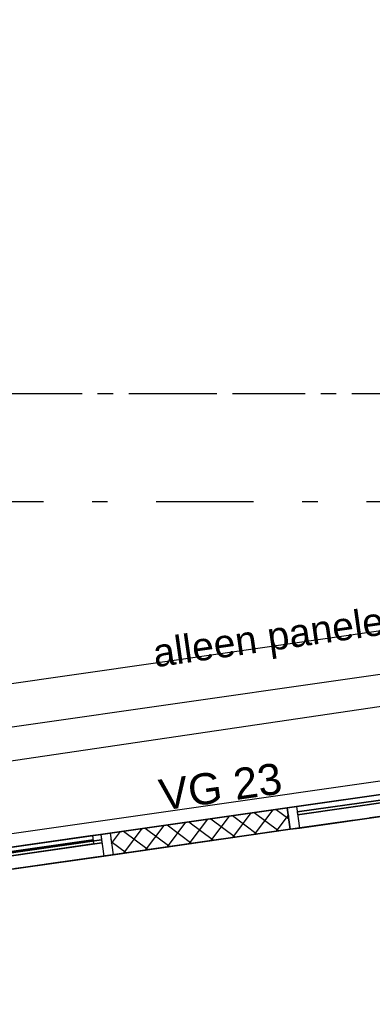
# Model space of a CAD drawing. Extents: x 1006 to 5197, y -24 to 263.
# Tile 100 of 124: x 1081.43 to 1083.69, y 6.03 to 12.36. Entities that reach past the tile are written whole.
import ezdxf

# ---------------------------------------------------------------- set-up
doc = ezdxf.new("R2010")
doc.units = 0
doc.header["$MEASUREMENT"] = 0
for name, pattern in [('B0302', [1.2510000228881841, 0.6260000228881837, -0.3125, 0, -0.3125000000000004]), ('B0602', [0.3125, 0, -0.3125]), ('B0805', [1.3666666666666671, 0.5666666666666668, -0.1, 0.03333333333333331, -0.09999999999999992, 0.4666666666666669, -0.1000000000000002])]:
    doc.linetypes.add(name, pattern=pattern)
for name, color, linetype in [('00 WBDBO', 7, 'Continuous'), ('21 Buitenwanden', 7, 'Continuous'), ('23 Vloeren', 7, 'Continuous'), ('24 Trappen', 7, 'Continuous'), ('99 Aankleding 2D tek', 7, 'Continuous'), ('A Lijn doorsnede', 7, 'Continuous'), ('A Stramien', 7, 'Continuous'), ('T Tekst algemeen', 7, 'Continuous'), ('T Tekst_dim 1_ 100', 7, 'Continuous'), ('Window Markers', 7, 'Continuous')]:
    doc.layers.add(name, color=color, linetype=linetype)
doc.styles.add('GENERATED_STYLE_3', font='Arial')
doc.styles.get("Standard").update_dxf_attribs({"font": 'txt', "bigfont": 'BIGFONT.SHX'})
doc.linetypes.add('B30', pattern='A,0,[3,120 2E VERDIEPING1.Shx,S=0.01984126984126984,R=0,X=0,Y=-3.996802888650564e-16],-2.5,0', length=2.5)
doc.dimstyles.new('GENERATED_STYLE__5', dxfattribs={"dimtxt": 0.1799999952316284, "dimasz": 0.19, "dimexe": 0.18, "dimexo": 0.04, "dimgap": 0.09, "dimtad": 1, "dimtih": 1, "dimtoh": 1, "dimdec": 0, "dimzin": 0, "dimdsep": 46, "dimtxsty": 'Standard', "dimblk": 'ARROWHEAD_9', "dimblk1": 'ARROWHEAD_9', "dimblk2": 'ARROWHEAD_9', "dimcen": 0.09, "dimclrd": 7, "dimclre": 7, "dimclrt": 7, "dimadec": 1, "dimazin": 0, "dimtfac": 1, "dimtdec": 4, "dimtmove": 0, "dimatfit": 3, "dimfxl": 0, "dimtolj": 1, "dimtzin": 0, "dimarcsym": 0})
pattern_1 = [(45, (988.2137332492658, 0), (-0.05303300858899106, 0.05303300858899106), []), (135, (988.2137332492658, 0), (0.05303300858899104, 0.05303300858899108), [])]

# ---------------------------------------------------------------- blocks, each defined once
blk = doc.blocks.new('SLAB_399_2', base_point=(1072.985624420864, 25.8483122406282))
at = {"layer": '23 Vloeren', "color": 255, "linetype": 'B0602', "lineweight": 0, "flags": 128}
blk.add_lwpolyline([(1072.985624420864, 25.8483122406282), (1082.120897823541, 29.47730748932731), (1083.104615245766, 22.58390028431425), (1086.920980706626, 23.13567233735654), (1086.970463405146, 23.14282657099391), (1087.041506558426, 22.64644695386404), (1086.992013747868, 22.6393633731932), (1087.188535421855, 20.77546021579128), (1083.427153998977, 20.23712148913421), (1083.45781805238, 20.02224290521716), (1083.965975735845, 20.09497155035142), (1085.765258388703, 7.523355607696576), (1079.746704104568, 6.661964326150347), (1080.506673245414, 1.352048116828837), (1090.065334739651, 1.352048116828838), (1090.065334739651, 2.35204629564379), (1094.799167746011, 2.35204629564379), (1091.548490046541, 25.06458195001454), (1088.657841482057, 24.65160328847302), (1088.150631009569, 28.19549075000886), (1091.041175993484, 28.60919313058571), (1089.765735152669, 37.52071812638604), (1074.170468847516, 34.62885869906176), (1072.532516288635, 34.62885869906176)], close=True, dxfattribs=at)
blk = doc.blocks.new('VLIESGEVEL 06 2DE', base_point=(988.2137332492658, 0))
at = {"layer": '21 Buitenwanden', "linetype": 'Continuous'}
h = blk.add_hatch(dxfattribs=at)
h.set_pattern_fill('Raster_100_0002', color=256, style=0, pattern_type=2)
h.set_pattern_definition([(45.00000000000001, (988.2043302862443, -0.06820686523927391), (-0.07071067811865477, 0.07071067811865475), []), (135, (988.2043302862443, -0.06820686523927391), (0.07071067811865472, 0.0707106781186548), [])])
h.paths.add_polyline_path([(987.4756883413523, -0.1399999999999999), (988.6256882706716, -0.1399999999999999), (988.6256882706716, 9.020562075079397e-17), (987.4756883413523, 9.020562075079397e-17)], flags=0)
for p, q in [((985.240297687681, 6.938893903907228e-18), (991.10506585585, 6.938893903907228e-18)), ((985.240297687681, -0.14), (985.240297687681, 6.938893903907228e-18)), ((991.10506585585, 6.938893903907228e-18), (985.240297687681, 6.938893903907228e-18)), ((985.2402976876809, 6.938893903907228e-18), (985.300297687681, 6.938893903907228e-18)), ((985.240297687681, 6.938893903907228e-18), (985.240297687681, -0.14)), ((985.2402976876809, 6.938893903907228e-18), (985.2402976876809, -0.14)), ((985.2402976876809, 6.938893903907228e-18), (985.2402976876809, -0.14)), ((985.2402976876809, 6.938893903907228e-18), (985.2402976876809, -0.14)), ((985.2402976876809, 6.938893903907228e-18), (985.2402976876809, -0.14)), ((985.2402976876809, 6.938893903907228e-18), (985.2402976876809, -0.14)), ((985.2402976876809, 6.938893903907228e-18), (985.2402976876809, -0.14)), ((985.2402976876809, 6.938893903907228e-18), (985.2402976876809, -0.14)), ((985.2402976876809, 6.938893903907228e-18), (985.2402976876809, -0.14)), ((985.2402976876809, 6.938893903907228e-18), (985.2402976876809, -0.14)), ((985.300297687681, 6.938893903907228e-18), (986.2056884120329, 9.020562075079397e-17)), ((985.300297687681, 6.938893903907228e-18), (986.2056884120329, 9.020562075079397e-17)), ((986.2056884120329, 9.020562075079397e-17), (985.300297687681, 6.938893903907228e-18)), ((985.300297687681, 6.938893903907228e-18), (986.2056884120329, 9.020562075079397e-17)), ((986.2056884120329, 9.020562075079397e-17), (985.300297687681, 6.938893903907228e-18)), ((985.300297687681, 6.938893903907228e-18), (986.2056884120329, 9.020562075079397e-17)), ((986.2056884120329, 9.020562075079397e-17), (985.300297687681, 6.938893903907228e-18)), ((985.300297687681, 6.938893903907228e-18), (986.2056884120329, 9.020562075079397e-17)), ((986.2056884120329, 9.020562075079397e-17), (985.300297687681, 6.938893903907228e-18)), ((985.300297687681, 6.938893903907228e-18), (985.300297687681, -0.14)), ((985.300297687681, 6.938893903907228e-18), (985.300297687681, -0.14)), ((985.300297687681, 6.938893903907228e-18), (985.300297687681, -0.14)), ((985.300297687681, 6.938893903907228e-18), (985.300297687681, -0.14)), ((985.300297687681, 6.938893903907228e-18), (985.300297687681, -0.14)), ((985.300297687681, 6.938893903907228e-18), (985.300297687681, -0.14)), ((985.300297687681, 6.938893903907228e-18), (985.300297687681, -0.14)), ((985.300297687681, 6.938893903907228e-18), (985.300297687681, -0.14)), ((985.300297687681, 6.938893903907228e-18), (985.300297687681, -0.14)), ((986.2056884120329, 9.020562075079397e-17), (986.2656884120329, 9.020562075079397e-17)), ((986.2056884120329, 9.020562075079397e-17), (986.2056884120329, -0.1399999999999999)), ((986.2056884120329, 9.020562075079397e-17), (986.2056884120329, -0.1399999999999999)), ((986.2056884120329, 9.020562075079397e-17), (986.2056884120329, -0.1399999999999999)), ((986.2056884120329, 9.020562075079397e-17), (986.2056884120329, -0.1399999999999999)), ((986.2056884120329, 9.020562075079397e-17), (986.2056884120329, -0.1399999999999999)), ((986.2056884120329, 9.020562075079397e-17), (986.2056884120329, -0.1399999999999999)), ((986.2056884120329, 9.020562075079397e-17), (986.2056884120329, -0.1399999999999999)), ((986.2056884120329, 9.020562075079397e-17), (986.2056884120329, -0.1399999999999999)), ((986.2056884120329, 9.020562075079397e-17), (986.2056884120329, -0.1399999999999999)), ((986.8406883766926, 0.0001000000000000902), (986.2656884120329, 0.0001000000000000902)), ((986.2656884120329, 9.020562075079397e-17), (987.4156883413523, 9.020562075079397e-17)), ((987.4156883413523, 9.020562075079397e-17), (986.2656884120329, 9.020562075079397e-17)), ((986.2656884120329, 9.020562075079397e-17), (986.2656884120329, -0.05399999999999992)), ((986.2656884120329, 9.020562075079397e-17), (986.2656884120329, -0.05399999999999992)), ((986.2656884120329, 9.020562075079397e-17), (987.4156883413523, 9.020562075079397e-17)), ((986.2656884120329, 9.020562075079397e-17), (987.4156883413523, 9.020562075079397e-17)), ((987.4156883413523, 9.020562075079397e-17), (986.2656884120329, 9.020562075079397e-17)), ((986.2656884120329, 9.020562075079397e-17), (987.4156883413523, 9.020562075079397e-17)), ((987.4156883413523, 9.020562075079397e-17), (986.2656884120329, 9.020562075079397e-17)), ((986.2656884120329, 9.020562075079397e-17), (987.4156883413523, 9.020562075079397e-17)), ((987.4156883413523, 9.020562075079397e-17), (986.2656884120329, 9.020562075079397e-17)), ((986.2656884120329, 9.020562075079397e-17), (987.4156883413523, 9.020562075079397e-17)), ((987.4156883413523, 9.020562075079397e-17), (986.2656884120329, 9.020562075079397e-17)), ((986.2656884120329, 9.020562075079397e-17), (986.2656884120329, -0.1399999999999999)), ((986.2656884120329, 9.020562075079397e-17), (986.2656884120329, -0.1399999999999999)), ((986.2656884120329, 9.020562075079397e-17), (986.2656884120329, -0.1399999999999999)), ((986.2656884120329, 9.020562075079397e-17), (986.2656884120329, -0.1399999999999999)), ((986.2656884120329, 9.020562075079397e-17), (986.2656884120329, -0.1399999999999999)), ((986.2656884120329, 9.020562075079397e-17), (986.2656884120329, -0.1399999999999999)), ((986.2656884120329, 9.020562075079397e-17), (986.2656884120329, -0.1399999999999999)), ((986.2656884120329, 9.020562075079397e-17), (986.2656884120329, -0.1399999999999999)), ((986.2656884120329, 9.020562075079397e-17), (986.2656884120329, -0.1399999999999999)), ((986.3196884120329, 9.020562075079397e-17), (987.3616883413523, 9.020562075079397e-17)), ((987.3616883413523, 9.020562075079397e-17), (986.3196884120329, 9.020562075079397e-17)), ((986.3196884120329, 9.020562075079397e-17), (986.3196884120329, -0.05399999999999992)), ((986.3196884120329, 9.020562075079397e-17), (986.3196884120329, -0.05399999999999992)), ((986.8406883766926, 0.0001000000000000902), (987.4156883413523, 0.0001000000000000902)), ((987.3616883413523, 9.020562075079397e-17), (987.3616883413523, -0.05399999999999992)), ((987.3616883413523, 9.020562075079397e-17), (987.3616883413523, -0.05399999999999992)), ((987.4156883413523, 9.020562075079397e-17), (987.4156883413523, -0.05399999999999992)), ((987.4156883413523, 9.020562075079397e-17), (987.4156883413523, -0.05399999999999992)), ((987.4156883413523, 9.020562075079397e-17), (987.4756883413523, 9.020562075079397e-17)), ((987.4156883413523, 9.020562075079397e-17), (987.4156883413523, -0.1399999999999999)), ((987.4156883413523, 9.020562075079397e-17), (987.4156883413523, -0.1399999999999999)), ((987.4156883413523, 9.020562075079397e-17), (987.4156883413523, -0.1399999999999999)), ((987.4156883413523, 9.020562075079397e-17), (987.4156883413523, -0.1399999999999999)), ((987.4156883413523, 9.020562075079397e-17), (987.4156883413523, -0.1399999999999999)), ((987.4156883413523, 9.020562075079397e-17), (987.4156883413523, -0.1399999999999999)), ((987.4156883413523, 9.020562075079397e-17), (987.4156883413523, -0.1399999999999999)), ((987.4156883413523, 9.020562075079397e-17), (987.4156883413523, -0.1399999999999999)), ((987.4156883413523, 9.020562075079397e-17), (987.4156883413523, -0.1399999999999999)), ((988.6256882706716, 9.020562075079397e-17), (987.4756883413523, 9.020562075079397e-17)), ((987.4756883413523, 9.020562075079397e-17), (987.4756883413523, -0.1399999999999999)), ((987.4756883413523, 9.020562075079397e-17), (988.6256882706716, 9.020562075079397e-17)), ((988.6256882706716, 9.020562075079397e-17), (987.4756883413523, 9.020562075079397e-17)), ((987.4756883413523, 9.020562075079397e-17), (988.6256882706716, 9.020562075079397e-17)), ((987.4756883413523, 9.020562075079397e-17), (988.6256882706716, 9.020562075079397e-17)), ((988.6256882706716, 9.020562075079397e-17), (987.4756883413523, 9.020562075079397e-17)), ((987.4756883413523, 9.020562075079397e-17), (988.6256882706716, 9.020562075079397e-17)), ((988.6256882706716, 9.020562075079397e-17), (987.4756883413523, 9.020562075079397e-17)), ((987.4756883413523, 9.020562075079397e-17), (988.6256882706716, 9.020562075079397e-17)), ((988.6256882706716, 9.020562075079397e-17), (987.4756883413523, 9.020562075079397e-17)), ((987.4756883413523, 9.020562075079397e-17), (987.4756883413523, -0.1399999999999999)), ((987.4756883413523, 9.020562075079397e-17), (987.4756883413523, -0.1399999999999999)), ((987.4756883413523, 9.020562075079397e-17), (987.4756883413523, -0.1399999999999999)), ((987.4756883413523, 9.020562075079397e-17), (987.4756883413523, -0.1399999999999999)), ((987.4756883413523, 9.020562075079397e-17), (987.4756883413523, -0.1399999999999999)), ((987.4756883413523, 9.020562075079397e-17), (987.4756883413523, -0.1399999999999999)), ((987.4756883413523, 9.020562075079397e-17), (987.4756883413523, -0.1399999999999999)), ((987.4756883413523, 9.020562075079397e-17), (987.4756883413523, -0.1399999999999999)), ((987.4756883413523, 9.020562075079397e-17), (987.4756883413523, -0.1399999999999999)), ((988.6256882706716, -0.1399999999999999), (988.6256882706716, 9.020562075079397e-17)), ((988.6256882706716, 9.020562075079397e-17), (988.6856882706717, 9.020562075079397e-17)), ((988.6256882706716, 9.020562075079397e-17), (988.6256882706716, -0.1399999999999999)), ((988.6256882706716, 9.020562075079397e-17), (988.6256882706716, -0.1399999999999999)), ((988.6256882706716, 9.020562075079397e-17), (988.6256882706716, -0.1399999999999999)), ((988.6256882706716, 9.020562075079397e-17), (988.6256882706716, -0.1399999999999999)), ((988.6256882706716, 9.020562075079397e-17), (988.6256882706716, -0.1399999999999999)), ((988.6256882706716, 9.020562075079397e-17), (988.6256882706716, -0.1399999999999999)), ((988.6256882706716, 9.020562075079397e-17), (988.6256882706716, -0.1399999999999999)), ((988.6256882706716, 9.020562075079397e-17), (988.6256882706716, -0.1399999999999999)), ((988.6256882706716, 9.020562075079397e-17), (988.6256882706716, -0.1399999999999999)), ((988.6856882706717, 9.020562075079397e-17), (989.8353184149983, 9.020562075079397e-17)), ((988.6856882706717, 9.020562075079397e-17), (989.8353184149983, 9.020562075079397e-17)), ((989.8353184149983, 9.020562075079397e-17), (988.6856882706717, 9.020562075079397e-17)), ((988.6856882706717, 9.020562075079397e-17), (989.8353184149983, 9.020562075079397e-17)), ((989.8353184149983, 9.020562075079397e-17), (988.6856882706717, 9.020562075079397e-17)), ((988.6856882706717, 9.020562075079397e-17), (989.8353184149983, 9.020562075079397e-17)), ((989.8353184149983, 9.020562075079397e-17), (988.6856882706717, 9.020562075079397e-17)), ((988.6856882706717, 9.020562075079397e-17), (989.8353184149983, 9.020562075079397e-17)), ((989.8353184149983, 9.020562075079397e-17), (988.6856882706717, 9.020562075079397e-17)), ((988.6856882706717, 9.020562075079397e-17), (988.6856882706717, -0.1399999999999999)), ((988.6856882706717, 9.020562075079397e-17), (988.6856882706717, -0.1399999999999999)), ((988.6856882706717, 9.020562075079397e-17), (988.6856882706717, -0.1399999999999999)), ((988.6856882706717, 9.020562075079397e-17), (988.6856882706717, -0.1399999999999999)), ((988.6856882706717, 9.020562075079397e-17), (988.6856882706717, -0.1399999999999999)), ((988.6856882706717, 9.020562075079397e-17), (988.6856882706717, -0.1399999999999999)), ((988.6856882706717, 9.020562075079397e-17), (988.6856882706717, -0.1399999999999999)), ((988.6856882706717, 9.020562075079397e-17), (988.6856882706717, -0.1399999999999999)), ((988.6856882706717, 9.020562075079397e-17), (988.6856882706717, -0.1399999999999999)), ((989.8353184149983, 9.020562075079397e-17), (989.8953184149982, 9.020562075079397e-17)), ((989.8353184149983, 9.020562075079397e-17), (989.8353184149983, -0.1399999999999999)), ((989.8353184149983, 9.020562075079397e-17), (989.8353184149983, -0.1399999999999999)), ((989.8353184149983, 9.020562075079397e-17), (989.8353184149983, -0.1399999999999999)), ((989.8353184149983, 9.020562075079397e-17), (989.8353184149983, -0.1399999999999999)), ((989.8353184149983, 9.020562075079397e-17), (989.8353184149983, -0.1399999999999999)), ((989.8353184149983, 9.020562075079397e-17), (989.8353184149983, -0.1399999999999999)), ((989.8353184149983, 9.020562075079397e-17), (989.8353184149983, -0.1399999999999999)), ((989.8353184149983, 9.020562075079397e-17), (989.8353184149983, -0.1399999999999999)), ((989.8353184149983, 9.020562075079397e-17), (989.8353184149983, -0.1399999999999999)), ((990.4886921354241, 0.0001000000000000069), (989.8953184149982, 0.0001000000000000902)), ((989.8953184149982, 9.020562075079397e-17), (991.04506585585, 6.938893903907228e-18)), ((991.04506585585, 6.938893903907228e-18), (989.8953184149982, 9.020562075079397e-17)), ((989.8953184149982, 9.020562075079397e-17), (989.8953184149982, -0.05399999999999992)), ((989.8953184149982, 9.020562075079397e-17), (989.8953184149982, -0.05399999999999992)), ((989.8953184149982, 9.020562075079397e-17), (991.04506585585, 6.938893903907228e-18)), ((991.04506585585, 6.938893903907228e-18), (989.8953184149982, 9.020562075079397e-17)), ((989.8953184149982, 9.020562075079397e-17), (991.04506585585, 6.938893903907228e-18)), ((991.04506585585, 6.938893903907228e-18), (989.8953184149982, 9.020562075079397e-17)), ((989.8953184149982, 9.020562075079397e-17), (991.04506585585, 6.938893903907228e-18)), ((991.04506585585, 6.938893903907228e-18), (989.8953184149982, 9.020562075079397e-17)), ((989.8953184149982, 9.020562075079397e-17), (991.04506585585, 6.938893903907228e-18)), ((989.8953184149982, 9.020562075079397e-17), (991.04506585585, 6.938893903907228e-18)), ((991.04506585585, 6.938893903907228e-18), (989.8953184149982, 9.020562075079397e-17)), ((989.8953184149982, 9.020562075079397e-17), (989.8953184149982, -0.1399999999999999)), ((989.8953184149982, 9.020562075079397e-17), (989.8953184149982, -0.1399999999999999)), ((989.8953184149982, 9.020562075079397e-17), (989.8953184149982, -0.1399999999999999)), ((989.8953184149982, 9.020562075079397e-17), (989.8953184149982, -0.1399999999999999)), ((989.8953184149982, 9.020562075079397e-17), (989.8953184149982, -0.1399999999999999)), ((989.8953184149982, 9.020562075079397e-17), (989.8953184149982, -0.1399999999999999)), ((989.8953184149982, 9.020562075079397e-17), (989.8953184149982, -0.1399999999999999)), ((989.8953184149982, 9.020562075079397e-17), (989.8953184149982, -0.1399999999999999)), ((989.8953184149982, 9.020562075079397e-17), (989.8953184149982, -0.1399999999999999)), ((990.4886921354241, 0.0001000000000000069), (991.04506585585, 0.0001000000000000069)), ((991.04506585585, 6.938893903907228e-18), (991.04506585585, -0.054)), ((991.04506585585, 6.938893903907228e-18), (991.04506585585, -0.054)), ((991.04506585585, 6.938893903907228e-18), (991.10506585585, 6.938893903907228e-18)), ((991.04506585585, 6.938893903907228e-18), (991.04506585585, -0.14)), ((991.04506585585, 6.938893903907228e-18), (991.04506585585, -0.14)), ((991.04506585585, 6.938893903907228e-18), (991.04506585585, -0.14)), ((991.04506585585, 6.938893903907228e-18), (991.04506585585, -0.14)), ((991.04506585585, 6.938893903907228e-18), (991.04506585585, -0.14)), ((991.04506585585, 6.938893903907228e-18), (991.04506585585, -0.14)), ((991.04506585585, 6.938893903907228e-18), (991.04506585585, -0.14)), ((991.04506585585, 6.938893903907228e-18), (991.04506585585, -0.14)), ((991.04506585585, 6.938893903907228e-18), (991.04506585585, -0.14)), ((991.10506585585, 6.938893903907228e-18), (991.10506585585, -0.14)), ((991.10506585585, 6.938893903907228e-18), (991.10506585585, -0.14)), ((991.10506585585, 6.938893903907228e-18), (991.10506585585, -0.14)), ((985.300297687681, -0.03599999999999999), (986.2056884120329, -0.03599999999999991)), ((986.2056884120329, -0.03599999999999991), (985.300297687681, -0.03599999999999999)), ((985.300297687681, -0.03599999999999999), (985.300297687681, -0.05399999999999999)), ((985.300297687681, -0.03599999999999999), (985.300297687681, -0.05399999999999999)), ((985.300297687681, -0.03599999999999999), (986.2056884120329, -0.03599999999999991)), ((986.2056884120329, -0.03599999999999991), (985.300297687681, -0.03599999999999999)), ((985.300297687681, -0.03599999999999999), (985.300297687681, -0.05399999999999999)), ((985.300297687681, -0.03599999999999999), (985.300297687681, -0.05399999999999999)), ((985.300297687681, -0.05399999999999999), (986.2056884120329, -0.05399999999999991)), ((986.2056884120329, -0.05399999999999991), (985.300297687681, -0.05399999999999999)), ((985.300297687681, -0.05399999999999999), (986.2056884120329, -0.05399999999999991)), ((986.2056884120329, -0.05399999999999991), (985.300297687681, -0.05399999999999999)), ((985.300297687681, -0.05399999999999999), (985.300297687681, -0.0541)), ((985.300297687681, -0.05399999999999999), (985.300297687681, -0.0541)), ((985.300297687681, -0.05399999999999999), (986.2056884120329, -0.05399999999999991)), ((986.2056884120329, -0.05399999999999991), (985.300297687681, -0.05399999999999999)), ((985.300297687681, -0.05399999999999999), (985.300297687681, -0.0541)), ((985.300297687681, -0.05399999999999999), (985.300297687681, -0.0541)), ((985.300297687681, -0.05399999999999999), (986.2056884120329, -0.05399999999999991)), ((986.2056884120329, -0.05399999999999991), (985.300297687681, -0.05399999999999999)), ((985.300297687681, -0.0541), (986.2056884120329, -0.05409999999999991)), ((986.2056884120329, -0.05409999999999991), (985.300297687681, -0.0541)), ((985.300297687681, -0.0541), (986.2056884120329, -0.05409999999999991)), ((986.2056884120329, -0.05409999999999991), (985.300297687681, -0.0541)), ((986.2056884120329, -0.03599999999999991), (986.2056884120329, -0.05399999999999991)), ((986.2056884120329, -0.03599999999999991), (986.2056884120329, -0.05399999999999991)), ((986.2056884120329, -0.03599999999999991), (986.2056884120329, -0.05399999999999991)), ((986.2056884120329, -0.03599999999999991), (986.2056884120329, -0.05399999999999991)), ((986.2056884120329, -0.05399999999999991), (986.2056884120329, -0.05409999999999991)), ((986.2056884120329, -0.05399999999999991), (986.2056884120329, -0.05409999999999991)), ((986.2056884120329, -0.05399999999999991), (986.2056884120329, -0.05409999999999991)), ((986.2056884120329, -0.05399999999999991), (986.2056884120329, -0.05409999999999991)), ((986.2656884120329, -0.03599999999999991), (987.4156883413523, -0.03599999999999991)), ((987.4156883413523, -0.03599999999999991), (986.2656884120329, -0.03599999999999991)), ((986.2656884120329, -0.03599999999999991), (986.2656884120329, -0.05399999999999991)), ((986.2656884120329, -0.03599999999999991), (986.2656884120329, -0.05399999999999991)), ((986.2656884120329, -0.05399999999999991), (987.4154495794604, -0.05399999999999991)), ((987.4154495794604, -0.05399999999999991), (986.2656884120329, -0.05399999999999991)), ((986.2656884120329, -0.05399999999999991), (986.2656884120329, -0.05409999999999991)), ((986.2656884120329, -0.05399999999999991), (986.2656884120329, -0.05409999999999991)), ((986.2656884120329, -0.05399999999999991), (987.4156883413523, -0.05399999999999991)), ((987.4156883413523, -0.05399999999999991), (986.2656884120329, -0.05399999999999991)), ((986.2656884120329, -0.05399999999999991), (987.4156883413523, -0.05399999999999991)), ((987.4156883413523, -0.05399999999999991), (986.2656884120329, -0.05399999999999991)), ((986.2656884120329, -0.05399999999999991), (986.2656884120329, -0.05409999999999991)), ((986.2656884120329, -0.05399999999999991), (986.2656884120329, -0.05409999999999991)), ((986.2656884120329, -0.05399999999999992), (987.4156883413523, -0.05399999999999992)), ((987.4156883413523, -0.05399999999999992), (986.2656884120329, -0.05399999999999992)), ((986.2656884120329, -0.05409999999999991), (987.4154495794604, -0.05409999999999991)), ((987.4154495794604, -0.05409999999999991), (986.2656884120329, -0.05409999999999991)), ((986.2656884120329, -0.05409999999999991), (987.4156883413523, -0.05409999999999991)), ((987.4156883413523, -0.05409999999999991), (986.2656884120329, -0.05409999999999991)), ((986.3196884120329, -0.02699999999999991), (987.3616883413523, -0.02699999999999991)), ((987.3616883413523, -0.02699999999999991), (986.3196884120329, -0.02699999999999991)), ((986.3196884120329, -0.05399999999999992), (987.3616883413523, -0.05399999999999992)), ((987.3616883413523, -0.05399999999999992), (986.3196884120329, -0.05399999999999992)), ((987.4154495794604, -0.05399999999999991), (987.4154495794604, -0.05409999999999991)), ((987.4154495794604, -0.05399999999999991), (987.4154495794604, -0.05409999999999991)), ((987.4156883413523, -0.03599999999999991), (987.4156883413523, -0.05399999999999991)), ((987.4156883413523, -0.03599999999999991), (987.4156883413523, -0.05399999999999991)), ((987.4156883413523, -0.05399999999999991), (987.4156883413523, -0.05409999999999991)), ((987.4156883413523, -0.05399999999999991), (987.4156883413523, -0.05409999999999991)), ((987.4756883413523, -0.03599999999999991), (987.4756883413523, -0.05399999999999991)), ((987.4756883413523, -0.03599999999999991), (987.4756883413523, -0.05399999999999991)), ((987.4756883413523, -0.03599999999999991), (987.4756883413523, -0.05399999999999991)), ((987.4756883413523, -0.03599999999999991), (987.4756883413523, -0.05399999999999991)), ((987.4756883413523, -0.05399999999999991), (987.4756883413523, -0.05409999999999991)), ((987.4756883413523, -0.05399999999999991), (987.4756883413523, -0.05409999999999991)), ((987.4756883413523, -0.05399999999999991), (987.4756883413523, -0.05409999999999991)), ((987.4756883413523, -0.05399999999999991), (987.4756883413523, -0.05409999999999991)), ((988.6256882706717, -0.03599999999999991), (988.6256882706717, -0.05399999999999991)), ((988.6256882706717, -0.03599999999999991), (988.6256882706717, -0.05399999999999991)), ((988.6256882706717, -0.03599999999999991), (988.6256882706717, -0.05399999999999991)), ((988.6256882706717, -0.03599999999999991), (988.6256882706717, -0.05399999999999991)), ((988.6256882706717, -0.05399999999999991), (988.6256882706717, -0.05409999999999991)), ((988.6256882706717, -0.05399999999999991), (988.6256882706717, -0.05409999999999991)), ((988.6256882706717, -0.05399999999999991), (988.6256882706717, -0.05409999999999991)), ((988.6256882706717, -0.05399999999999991), (988.6256882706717, -0.05409999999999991)), ((988.6856882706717, -0.03599999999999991), (989.833688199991, -0.03599999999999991)), ((989.833688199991, -0.03599999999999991), (988.6856882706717, -0.03599999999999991)), ((988.6856882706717, -0.03599999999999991), (988.6856882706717, -0.05399999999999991)), ((988.6856882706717, -0.03599999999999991), (988.6856882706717, -0.05399999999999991)), ((988.6856882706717, -0.03599999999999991), (989.8353184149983, -0.03599999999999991)), ((989.8353184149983, -0.03599999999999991), (988.6856882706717, -0.03599999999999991)), ((988.6856882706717, -0.03599999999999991), (988.6856882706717, -0.05399999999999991)), ((988.6856882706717, -0.03599999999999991), (988.6856882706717, -0.05399999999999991)), ((988.6856882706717, -0.05399999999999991), (989.833688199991, -0.05399999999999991)), ((989.833688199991, -0.05399999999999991), (988.6856882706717, -0.05399999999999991)), ((988.6856882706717, -0.05399999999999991), (989.8353184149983, -0.05399999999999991)), ((989.8353184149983, -0.05399999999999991), (988.6856882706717, -0.05399999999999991)), ((988.6856882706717, -0.05399999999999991), (988.6856882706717, -0.05409999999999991)), ((988.6856882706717, -0.05399999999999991), (988.6856882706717, -0.05409999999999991)), ((988.6856882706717, -0.05399999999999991), (989.8353184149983, -0.05399999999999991)), ((989.8353184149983, -0.05399999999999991), (988.6856882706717, -0.05399999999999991)), ((988.6856882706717, -0.05399999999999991), (989.8353184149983, -0.05399999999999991)), ((989.8353184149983, -0.05399999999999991), (988.6856882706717, -0.05399999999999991)), ((988.6856882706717, -0.05399999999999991), (988.6856882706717, -0.05409999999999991)), ((988.6856882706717, -0.05399999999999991), (988.6856882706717, -0.05409999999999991)), ((988.6856882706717, -0.05409999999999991), (989.8353184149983, -0.05409999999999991)), ((989.8353184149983, -0.05409999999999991), (988.6856882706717, -0.05409999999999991)), ((988.6856882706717, -0.05409999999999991), (989.8353184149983, -0.05409999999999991)), ((989.8353184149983, -0.05409999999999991), (988.6856882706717, -0.05409999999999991)), ((989.833688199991, -0.03599999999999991), (989.833688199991, -0.05399999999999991)), ((989.833688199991, -0.03599999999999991), (989.833688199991, -0.05399999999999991)), ((989.8353184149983, -0.03599999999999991), (989.8353184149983, -0.05399999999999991)), ((989.8353184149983, -0.03599999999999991), (989.8353184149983, -0.05399999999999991)), ((989.8353184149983, -0.05399999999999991), (989.8353184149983, -0.05409999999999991)), ((989.8353184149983, -0.05399999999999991), (989.8353184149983, -0.05409999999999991)), ((989.8353184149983, -0.05399999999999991), (989.8353184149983, -0.05409999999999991)), ((989.8353184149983, -0.05399999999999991), (989.8353184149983, -0.05409999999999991)), ((989.8953184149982, -0.03599999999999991), (991.04506585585, -0.03599999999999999)), ((991.04506585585, -0.03599999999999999), (989.8953184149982, -0.03599999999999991)), ((989.8953184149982, -0.03599999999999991), (989.8953184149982, -0.05399999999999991)), ((989.8953184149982, -0.03599999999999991), (989.8953184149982, -0.05399999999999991)), ((989.8953184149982, -0.05399999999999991), (991.04506585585, -0.05399999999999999)), ((991.04506585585, -0.05399999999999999), (989.8953184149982, -0.05399999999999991)), ((989.8953184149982, -0.05399999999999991), (991.04506585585, -0.05399999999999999)), ((991.04506585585, -0.05399999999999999), (989.8953184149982, -0.05399999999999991)), ((989.8953184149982, -0.05399999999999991), (989.8953184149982, -0.05409999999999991)), ((989.8953184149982, -0.05399999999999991), (989.8953184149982, -0.05409999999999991)), ((989.8953184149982, -0.05399999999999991), (991.04506585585, -0.05399999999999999)), ((991.04506585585, -0.05399999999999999), (989.8953184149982, -0.05399999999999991)), ((989.8953184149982, -0.05399999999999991), (989.8953184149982, -0.05409999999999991)), ((989.8953184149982, -0.05399999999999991), (989.8953184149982, -0.05409999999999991)), ((989.8953184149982, -0.05399999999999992), (991.04506585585, -0.054)), ((991.04506585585, -0.054), (989.8953184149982, -0.05399999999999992)), ((989.8953184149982, -0.05409999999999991), (991.04506585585, -0.0541)), ((991.04506585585, -0.0541), (989.8953184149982, -0.05409999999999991)), ((989.8953184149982, -0.05409999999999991), (991.04506585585, -0.0541)), ((991.04506585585, -0.0541), (989.8953184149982, -0.05409999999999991)), ((991.04506585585, -0.03599999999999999), (991.04506585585, -0.05399999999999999)), ((991.04506585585, -0.03599999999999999), (991.04506585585, -0.05399999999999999)), ((991.04506585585, -0.05399999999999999), (991.04506585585, -0.0541)), ((991.04506585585, -0.05399999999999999), (991.04506585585, -0.0541)), ((991.04506585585, -0.05399999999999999), (991.04506585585, -0.0541)), ((991.04506585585, -0.05399999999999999), (991.04506585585, -0.0541)), ((991.10506585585, -0.14), (985.240297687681, -0.14)), ((991.10506585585, -0.14), (985.240297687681, -0.14)), ((985.2402976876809, -0.14), (985.300297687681, -0.14)), ((985.300297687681, -0.14), (986.2056884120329, -0.1399999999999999)), ((985.300297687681, -0.14), (986.2056884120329, -0.1399999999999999)), ((986.2056884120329, -0.1399999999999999), (985.300297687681, -0.14)), ((985.300297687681, -0.14), (986.2056884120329, -0.1399999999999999)), ((986.2056884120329, -0.1399999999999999), (985.300297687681, -0.14)), ((985.300297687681, -0.14), (986.2056884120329, -0.1399999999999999)), ((986.2056884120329, -0.1399999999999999), (985.300297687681, -0.14)), ((985.300297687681, -0.14), (986.2056884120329, -0.1399999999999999)), ((986.2056884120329, -0.1399999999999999), (985.300297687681, -0.14)), ((986.2056884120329, -0.1399999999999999), (986.2656884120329, -0.1399999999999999)), ((986.2656884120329, -0.1399999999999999), (987.4156883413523, -0.1399999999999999)), ((986.2656884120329, -0.1399999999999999), (987.4156883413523, -0.1399999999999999)), ((987.4156883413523, -0.1399999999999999), (986.2656884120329, -0.1399999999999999)), ((986.2656884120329, -0.1399999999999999), (987.4156883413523, -0.1399999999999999)), ((987.4156883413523, -0.1399999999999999), (986.2656884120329, -0.1399999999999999)), ((986.2656884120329, -0.1399999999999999), (987.4156883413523, -0.1399999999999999)), ((987.4156883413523, -0.1399999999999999), (986.2656884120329, -0.1399999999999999)), ((986.2656884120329, -0.1399999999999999), (987.4156883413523, -0.1399999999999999)), ((987.4156883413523, -0.1399999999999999), (986.2656884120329, -0.1399999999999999)), ((987.4156883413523, -0.1399999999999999), (987.4756883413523, -0.1399999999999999)), ((987.4756883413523, -0.1399999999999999), (988.6256882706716, -0.1399999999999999)), ((987.4756883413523, -0.1399999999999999), (988.6256882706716, -0.1399999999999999)), ((988.6256882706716, -0.1399999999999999), (987.4756883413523, -0.1399999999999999)), ((987.4756883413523, -0.1399999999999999), (988.6256882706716, -0.1399999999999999)), ((987.4756883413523, -0.1399999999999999), (988.6256882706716, -0.1399999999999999)), ((988.6256882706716, -0.1399999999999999), (987.4756883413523, -0.1399999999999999)), ((987.4756883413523, -0.1399999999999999), (988.6256882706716, -0.1399999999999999)), ((988.6256882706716, -0.1399999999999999), (987.4756883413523, -0.1399999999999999)), ((987.4756883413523, -0.1399999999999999), (988.6256882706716, -0.1399999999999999)), ((988.6256882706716, -0.1399999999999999), (987.4756883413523, -0.1399999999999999)), ((988.6256882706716, -0.1399999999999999), (988.6856882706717, -0.1399999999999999)), ((988.6856882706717, -0.1399999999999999), (989.8353184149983, -0.1399999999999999)), ((988.6856882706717, -0.1399999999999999), (989.8353184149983, -0.1399999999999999)), ((989.8353184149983, -0.1399999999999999), (988.6856882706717, -0.1399999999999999)), ((988.6856882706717, -0.1399999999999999), (989.8353184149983, -0.1399999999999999)), ((989.8353184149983, -0.1399999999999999), (988.6856882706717, -0.1399999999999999)), ((988.6856882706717, -0.1399999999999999), (989.8353184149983, -0.1399999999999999)), ((989.8353184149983, -0.1399999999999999), (988.6856882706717, -0.1399999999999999)), ((988.6856882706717, -0.1399999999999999), (989.8353184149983, -0.1399999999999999)), ((989.8353184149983, -0.1399999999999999), (988.6856882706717, -0.1399999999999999)), ((989.8353184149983, -0.1399999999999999), (989.8953184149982, -0.1399999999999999)), ((989.8953184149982, -0.1399999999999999), (991.04506585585, -0.14)), ((991.04506585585, -0.14), (989.8953184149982, -0.1399999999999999)), ((989.8953184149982, -0.1399999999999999), (991.04506585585, -0.14)), ((991.04506585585, -0.14), (989.8953184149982, -0.1399999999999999)), ((989.8953184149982, -0.1399999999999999), (991.04506585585, -0.14)), ((991.04506585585, -0.14), (989.8953184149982, -0.1399999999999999)), ((989.8953184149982, -0.1399999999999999), (991.04506585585, -0.14)), ((989.8953184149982, -0.1399999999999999), (991.04506585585, -0.14)), ((991.04506585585, -0.14), (989.8953184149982, -0.1399999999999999)), ((991.04506585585, -0.14), (991.10506585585, -0.14))]:
    blk.add_line(p, q, dxfattribs=at)
blk = doc.blocks.new('D Marker 11_9', base_point=(988.2137332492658, 0))
at = {"layer": 'Window Markers', "linetype": 'Continuous', "insert": (987.8249380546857, 0.09290669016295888), "char_height": 0.2, "attachment_point": 7, "style": 'GENERATED_STYLE_3'}
blk.add_mtext('{VG 23}', dxfattribs=at)
blk = doc.blocks.new('WALL_191_2', base_point=(1079.746436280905, 6.661925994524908))
at = {"layer": '21 Buitenwanden', "linetype": 'Continuous'}
h = blk.add_hatch(dxfattribs=at)
h.set_pattern_fill('13_45gr_isolatie_0002', color=256, style=0, pattern_type=2)
h.set_pattern_definition(pattern_1)
h.paths.add_polyline_path([(1085.698059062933, 7.51373786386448), (1085.75547399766, 7.521955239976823), (1085.597051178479, 7.640707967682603), (1085.678224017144, 7.652325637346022)], flags=0)
h = blk.add_hatch(dxfattribs=at)
h.set_pattern_fill('13_45gr_isolatie_0002', color=256, style=0, pattern_type=2)
h.set_pattern_definition(pattern_1)
h.paths.add_polyline_path([(1079.726577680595, 6.800510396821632), (1079.587989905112, 6.780675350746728), (1079.746436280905, 6.661925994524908)], flags=0)
h = blk.add_hatch(dxfattribs=at)
h.set_pattern_fill('13_45gr_isolatie_0002', color=256, style=0, pattern_type=2)
h.set_pattern_definition(pattern_1)
h.paths.add_polyline_path([(1079.746436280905, 6.661925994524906), (1079.815997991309, 6.671881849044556), (1079.79616294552, 6.810469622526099), (1079.726577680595, 6.800510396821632)], flags=0)
for p, q in [((1085.698059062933, 7.51373786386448), (1085.678224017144, 7.652325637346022)), ((1085.698059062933, 7.513737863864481), (1085.75547399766, 7.521955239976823)), ((1079.79616294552, 6.810469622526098), (1079.587989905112, 6.780675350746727)), ((1079.815997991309, 6.671881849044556), (1079.79616294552, 6.810469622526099)), ((1079.746436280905, 6.661925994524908), (1079.815997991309, 6.671881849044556))]:
    blk.add_line(p, q, dxfattribs=at)
at = {"layer": '21 Buitenwanden', "linetype": 'Continuous', "xscale": 1.000039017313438, "rotation": 8.145008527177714}
blk.add_blockref('VLIESGEVEL 06 2DE', (1082.737193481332, 7.23139762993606), dxfattribs=at)
at = {"layer": 'Window Markers', "rotation": 8.145008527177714}
blk.add_blockref('D Marker 11_9', (1082.737193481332, 7.23139762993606), dxfattribs=at)
blk = doc.blocks.new('LINE_34818_2', base_point=(1079.448139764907, 7.813762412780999))
at = {"layer": '99 Aankleding 2D tek', "linetype": 'Continuous'}
for points in [[(1084.8676088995, 8.589411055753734), (1084.334700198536, 8.36161124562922), (1084.292196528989, 8.658585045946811)], [(1079.448139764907, 7.813762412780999), (1079.981048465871, 8.041562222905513), (1080.023552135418, 7.744588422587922)]]:
    blk.add_hatch(color=256, dxfattribs=at).paths.add_polyline_path(points, flags=0)
for p, q in [((1084.8676088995, 8.589411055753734), (1084.292196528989, 8.658585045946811)), ((1084.334700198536, 8.36161124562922), (1084.292196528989, 8.658585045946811)), ((1084.8676088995, 8.589411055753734), (1084.334700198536, 8.36161124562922)), ((1080.002300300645, 7.893075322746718), (1084.313448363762, 8.510098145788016)), ((1079.448139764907, 7.813762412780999), (1079.981048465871, 8.041562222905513)), ((1079.981048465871, 8.041562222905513), (1080.023552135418, 7.744588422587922)), ((1079.448139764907, 7.813762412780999), (1080.023552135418, 7.744588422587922))]:
    blk.add_line(p, q, dxfattribs=at)
blk = doc.blocks.new('*D450', base_point=(988.2137332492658, 0))
at = {"layer": 'T Tekst_dim 1_ 100', "linetype": 'Continuous'}
for p, q in [((1088.889913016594, 36.84971496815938), (1088.822902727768, 36.72517733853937)), ((1088.889913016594, 36.84971496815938), (1089.014450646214, 36.78270467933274)), ((1089.014450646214, 36.78270467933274), (1088.822902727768, 36.72517733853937)), ((1089.409875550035, 36.47643856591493), (1089.306555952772, 36.57300492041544)), ((1089.313309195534, 36.37311896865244), (1089.306555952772, 36.57300492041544)), ((1089.409875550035, 36.47643856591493), (1089.313309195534, 36.37311896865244))]:
    blk.add_line(p, q, dxfattribs=at)
blk.add_arc((1089.344388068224, 36.93400062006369), 0.4622246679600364, 202.9265008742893, 265.7250502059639, dxfattribs=at)
at = {"layer": 'T Tekst_dim 1_ 100', "insert": (1088.680270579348, 36.41229200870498), "char_height": 0.1799999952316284, "attachment_point": 1, "style": 'GENERATED_STYLE_3'}
blk.add_mtext('{87,6°}', dxfattribs=at)
blk = doc.blocks.new('ARROWHEAD_9')
at = {"color": 0, "linetype": 'Continuous', "lineweight": 0}
blk.add_line((0, 0), (-1, 0), dxfattribs=at)
at = {"color": 0, "linetype": 'Continuous', "lineweight": 0, "flags": 128}
blk.add_lwpolyline([(-0.525, 0.525), (0, 0), (-0.525, -0.525)], close=True, dxfattribs=at)
blk = doc.blocks.new('CUTPLANE_2_2', base_point=(1007.498338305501, 9.25754039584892))
at = {"layer": 'A Lijn doorsnede', "linetype": 'B0302'}
blk.add_line((1007.998338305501, 9.25754039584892), (1096.344557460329, 9.25754039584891), dxfattribs=at)

msp = doc.modelspace()

# ---------------------------------------------------------------- linework, layer by layer
at = {"layer": '00 WBDBO', "linetype": 'B30', "flags": 128}
msp.add_lwpolyline([(1079.476420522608, 7.538778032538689), (1084.414226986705, 8.245489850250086)], dxfattribs=at)
at = {"layer": '24 Trappen', "linetype": 'Continuous', "flags": 128}
msp.add_lwpolyline([(1084.252088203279, 7.536464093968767), (1084.185025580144, 8.00503168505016), (1079.901912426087, 7.37307800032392), (1079.966318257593, 6.923073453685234)], close=True, dxfattribs=at)
at = {"layer": 'A Stramien', "linetype": 'B0805', "flags": 128}
for points in [[(1098.460425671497, 9.94999999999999), (1007.025182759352, 9.94999999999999)], [(1097.764928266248, 9.240779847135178), (1075.369164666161, 6.035439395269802)]]:
    msp.add_lwpolyline(points, dxfattribs=at)

# ---------------------------------------------------------------- block references
at = {"layer": '21 Buitenwanden'}
msp.add_blockref('WALL_191_2', (1079.746436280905, 6.661925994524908), dxfattribs=at)
at = {"layer": '23 Vloeren', "color": 255, "linetype": 'B0602', "lineweight": 0}
msp.add_blockref('SLAB_399_2', (1072.985624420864, 25.8483122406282), dxfattribs=at)
at = {"layer": '99 Aankleding 2D tek', "linetype": 'Continuous'}
msp.add_blockref('LINE_34818_2', (1079.448139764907, 7.813762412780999), dxfattribs=at)
at = {"layer": 'A Lijn doorsnede'}
msp.add_blockref('CUTPLANE_2_2', (1007.498338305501, 9.25754039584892), dxfattribs=at)

# ---------------------------------------------------------------- texts
at = {"layer": 'T Tekst algemeen', "linetype": 'Continuous', "insert": (1085.121141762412, 8.778320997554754), "char_height": 0.180000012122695, "attachment_point": 2, "rotation": 8.145008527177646, "style": 'GENERATED_STYLE_3'}
msp.add_mtext('{alleen panelen t.p.v. 2e verd. vloer 30 min. WBDBO}', dxfattribs=at)

# ---------------------------------------------------------------- dimensions: what is measured, and where the dimension line sits
at = {"layer": 'T Tekst_dim 1_ 100', "linetype": 'Continuous'}
dim = msp.add_angular_dim_3p(base=(1089.074829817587, 36.55851427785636), center=(1089.344388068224, 36.93400062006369), p1=(1074.218663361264, 34.1288266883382), p2=(1094.222254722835, 2.852270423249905), dimstyle='GENERATED_STYLE__5', dxfattribs=at)
dim.commit()
dim.dimension.update_dxf_attribs({"geometry": '*D450', "text_midpoint": (1088.997907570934, 36.32229201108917), "dimtype": 165})

doc.saveas('drawing.dxf')
